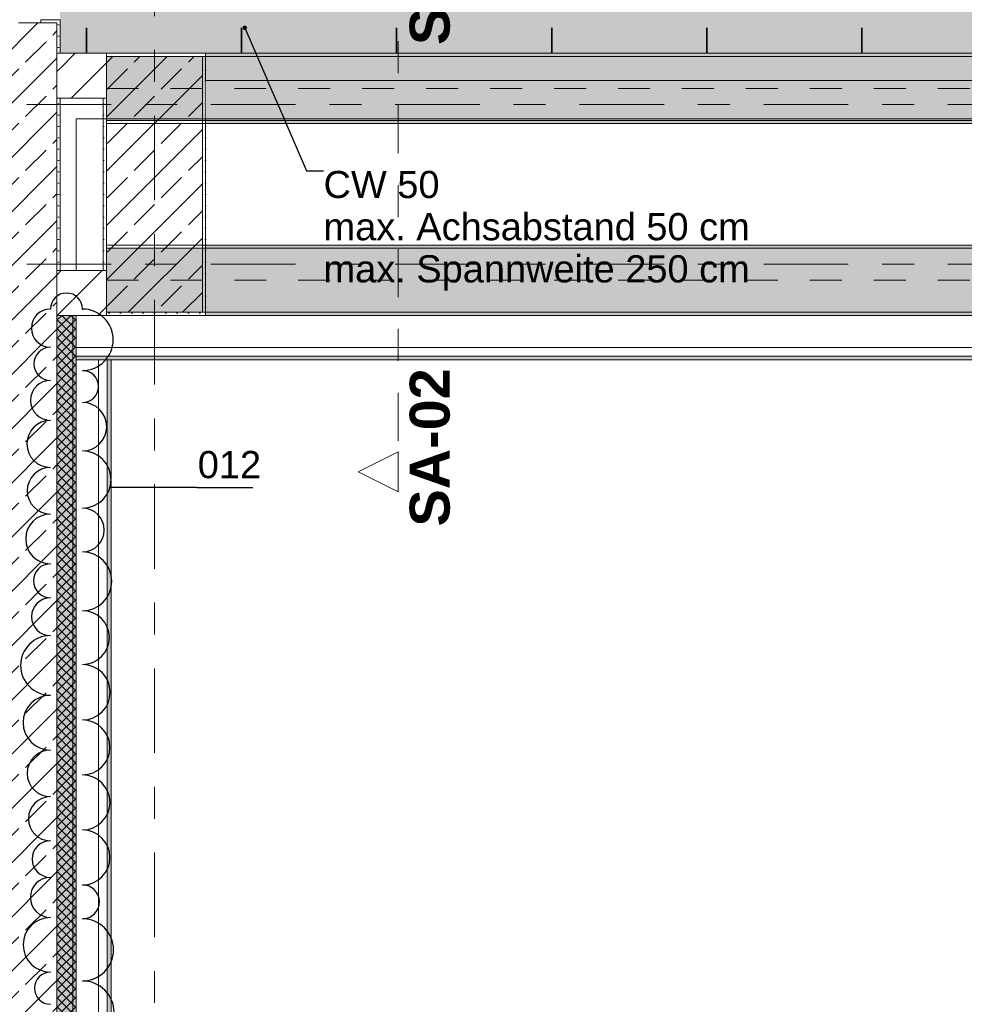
# Model space of a CAD drawing. Header units: metres. Extents: x -3.6 to 84.5, y -11 to 16.8.
# Tile 12 of 256: x 0.1 to 3.1, y 3 to 6.1. Entities that reach past the tile are written whole.
import ezdxf

# ---------------------------------------------------------------- set-up
doc = ezdxf.new("R2010")
doc.units = ezdxf.units.M
doc.header["$MEASUREMENT"] = 0
for name, pattern in [('Achse', [0.2, 0.1, -0.05, 0, -0.05]), ('Punktlinie weit', [0.06, 0.01, -0.05]), ('Schnittlinie', [0.3, 0.15, -0.075, 0, -0.075]), ('Strichlinie doppelt', [0.546806, 0.264583, -0.105833, 0.070556, -0.105833]), ('Wipeout_Contour', [1, 0, -1])]:
    doc.linetypes.add(name, pattern=pattern)
for name, color, linetype in [('203 - Marker.Schnitt - Ausbaudetail SA', 7, 'Continuous'), ('209 - Marker.Änderung', 7, 'Continuous'), ('451 - Universal.Achsen Raster', 7, 'Continuous'), ('604 - Struktur.Wand Aussen', 7, 'Continuous'), ('605 - Struktur.Wand Innen', 7, 'Continuous'), ('607 - Struktur.Stütze', 7, 'Continuous'), ('608 - Struktur.Träger', 7, 'Continuous'), ('Abbruch_605 - Struktur.Wand Innen', 7, 'Continuous'), ('Neubau_154 - Bemaßung_ Beschriftung.Ausbau - Deckenspiegel', 7, 'Continuous'), ('Neubau_651 - Abdeckung.Decke abgehängt_ bekleidet', 7, 'Continuous'), ('Neubau_653 - Abdeckung.TB Verkofferung', 7, 'Continuous')]:
    doc.layers.add(name, color=color, linetype=linetype)
doc.styles.add('ERSTELLTER_STIL_1', font='txt')
doc.styles.add('ERSTELLTER_STIL_2', font='txt')
doc.linetypes.add('Abbruch 1', pattern='A,0,[1,2022.0244.A_L5A-PL04.05_iB_Deckenspiegel 3.OG1.Shx,S=0.001984,R=0,X=0,Y=0],-0.25,0', length=0.25)
doc.dimstyles.new('ERSTELLTER_STIL__5', dxfattribs={"dimtxt": 0.18, "dimasz": 0.02736, "dimexe": 0.18, "dimexo": 0.0625, "dimgap": 0, "dimtad": 0, "dimtih": 1, "dimtoh": 1, "dimdec": 4, "dimzin": 0, "dimdsep": 46, "dimcen": 0.09, "dimadec": 0, "dimazin": 0, "dimtfac": 1, "dimtdec": 4, "dimtmove": 0, "dimatfit": 3, "dimldrblk": 'ARROWHEAD_11', "dimfxl": 1, "dimtolj": 1, "dimtzin": 0, "dimarcsym": 0})
pattern_1 = [(45, (0, 0), (-0.01767767, 0.01767767), [0, -0.025])]
pattern_2 = [(45, (0, 0), (-0.08485281, 0.08485281), []), (45, (-0.04243, 0.04243), (-0.08485281, 0.08485281), [0.09, -0.03])]
pattern_3 = [(45, (0, 0), (-0.0636396, 0.0636396), [])]

# ---------------------------------------------------------------- blocks, each defined once
blk = doc.blocks.new('ARROWHEAD_11')
at = {"color": 0, "linetype": 'Continuous', "lineweight": 0}
blk.add_line((0, 0), (-1, 0), dxfattribs=at)
at = {"color": 0, "linetype": 'Continuous', "lineweight": 0, "const_width": 0.25, "flags": 128}
blk.add_lwpolyline([(-0.125, 0, 1), (0.125, 0, 1)], format="xyb", close=True, dxfattribs=at)

msp = doc.modelspace()

# ---------------------------------------------------------------- hatches: boundary and pattern name
at = {"layer": '604 - Struktur.Wand Aussen', "linetype": 'Continuous', "lineweight": 0, "true_color": 0x000000}
h = msp.add_hatch(dxfattribs=at)
h.set_pattern_fill('Gips_0001', color=18, style=0, pattern_type=2)
h.set_pattern_definition(pattern_1)
h.paths.add_polyline_path([(0.235, 6.115), (0.175, 6.115), (0.175, 6.105), (0.225, 6.105), (0.235, 6.105)])
at = {"layer": '607 - Struktur.Stütze', "linetype": 'Continuous', "lineweight": 0, "true_color": 0x000000}
h = msp.add_hatch(dxfattribs=at)
h.set_pattern_fill('Gips_0001', color=18, style=0, pattern_type=2)
h.set_pattern_definition(pattern_1)
h.paths.add_polyline_path([(0.38, 5.2), (0.38, 5.19), (0.69, 5.19), (0.69, 6.01), (0.38, 6.01), (0.38, 6), (0.68, 6), (0.68, 5.2)])
h = msp.add_hatch(dxfattribs=at)
h.set_pattern_fill('Beton__Stahlbeton_0001', color=18, style=0, pattern_type=2)
h.set_pattern_definition(pattern_2)
h.paths.add_polyline_path([(0.38, 5.2), (0.68, 5.2), (0.68, 6), (0.38, 6)])
h = msp.add_hatch(dxfattribs=at)
h.set_pattern_fill('Gips_0001', color=18, style=0, pattern_type=2)
h.set_pattern_definition(pattern_1)
h.paths.add_polyline_path([(0.38, 5.87), (0.37, 5.87), (0.37, 5.33), (0.38, 5.33)])
at = {"layer": '608 - Struktur.Träger', "linetype": 'Continuous', "lineweight": 0, "true_color": 0x000000}
h = msp.add_hatch(dxfattribs=at)
h.set_pattern_fill('Gips_0001', color=18, style=0, pattern_type=2)
h.set_pattern_definition(pattern_1)
h.paths.add_polyline_path([(0.69, 6.01), (0.69, 6), (7.57, 6), (7.57, 6.01)])
h = msp.add_hatch(dxfattribs=at)
h.set_pattern_fill('Gips_0001', color=18, style=0, pattern_type=2)
h.set_pattern_definition(pattern_1)
h.paths.add_polyline_path([(0.69, 5.41), (0.69, 5.4), (4.025, 5.4), (4.025, 5.41)])
h = msp.add_hatch(dxfattribs=at)
h.set_pattern_fill('Gips_0001', color=18, style=0, pattern_type=2)
h.set_pattern_definition(pattern_1)
h.paths.add_polyline_path([(0.69, 5.2), (0.69, 5.19), (4.025, 5.19), (4.025, 5.2)])
at = {"layer": 'Neubau_651 - Abdeckung.Decke abgehängt_ bekleidet', "linetype": 'Continuous', "lineweight": 13, "true_color": 0xffbfbf}
h = msp.add_hatch(dxfattribs=at)
h.set_pattern_fill('sechseckig_0001', color=254, style=0, pattern_type=2)
h.set_pattern_definition([(90, (0, 0), (-0.1299038, 0), [0.075, -0.15]), (90, (-0.06495, 0.1125), (-0.1299038, 0), [0.075, -0.15]), (150, (5e-18, 0.075), (0.0649519, 0.1125), [0.075, -0.15]), (150, (-0.1299, 0.075), (0.0649519, 0.1125), [0.075, -0.15]), (210, (0, 0), (-0.0649519, 0.1125), [0.075, -0.15]), (210, (-0.1299, 8e-18), (-0.0649519, 0.1125), [0.075, -0.15])])
h.paths.add_polyline_path([(0.235, 8.09), (0.235, 6.01), (0.38, 6.01), (7.89, 6.01), (7.89, 8.09), (0.38, 8.09)])
h.paths.add_polyline_path([(3.9275, 7.39), (3.9275, 6.71), (3.2275, 6.71), (3.2275, 7.39)], flags=0)
at = {"layer": 'Neubau_653 - Abdeckung.TB Verkofferung', "linetype": 'Continuous', "lineweight": 0, "true_color": 0x000000}
h = msp.add_hatch(dxfattribs=at)
h.set_pattern_fill('Gips_0001', color=18, style=0, pattern_type=2)
h.set_pattern_definition(pattern_1)
h.paths.add_polyline_path([(0.285, 5.0505), (4.025, 5.0505), (4.025, 5.063), (0.285, 5.063)])
h = msp.add_hatch(dxfattribs=at)
h.set_pattern_fill('Gips_0001', color=18, style=0, pattern_type=2)
h.set_pattern_definition(pattern_1)
h.paths.add_polyline_path([(0.395, 1.01), (0.395, 5.0505), (0.3825, 5.0505), (0.3825, 1.01)])

# ---------------------------------------------------------------- linework, layer by layer
at = {"layer": '209 - Marker.Änderung', "color": 1, "linetype": 'Continuous', "lineweight": 25}
for p, q in [((0.6624, 4.6519), (0.3911, 4.6519)), ((0.6624, 4.6519), (0.6874, 4.6519)), ((0.6874, 4.6519), (0.8374, 4.6519))]:
    msp.add_line(p, q, dxfattribs=at)
for centre, radius, start, end in [((0.205, 5.1502), 0.0598, 90, 270), ((0.205, 5.0385), 0.0518, 90, 270), ((0.305, 4.9677), 0.05, 270, 90), ((0.205, 4.9242), 0.0626, 90, 270), ((0.305, 4.8418), 0.0759, 270, 90), ((0.205, 4.788), 0.0736, 90, 270), ((0.305, 4.6764), 0.0895, 270, 90), ((0.205, 4.6415), 0.0729, 90, 270), ((0.205, 4.4909), 0.0776, 90, 270), ((0.305, 4.5186), 0.0683, 270, 90), ((0.305, 4.3582), 0.092, 270, 90), ((0.205, 4.36), 0.0533, 90, 270), ((0.205, 4.2476), 0.0591, 90, 270), ((0.305, 4.1821), 0.0841, 270, 90), ((0.205, 4.0952), 0.0934, 90, 270), ((0.305, 4.0112), 0.0868, 270, 90), ((0.205, 3.9161), 0.0857, 90, 270), ((0.305, 3.8386), 0.0859, 270, 90), ((0.205, 3.7575), 0.0729, 90, 270), ((0.305, 3.6666), 0.0862, 270, 90), ((0.205, 3.6156), 0.069, 90, 270), ((0.305, 3.4943), 0.0861, 270, 90), ((0.205, 3.4893), 0.0573, 90, 270), ((0.205, 3.3693), 0.0628, 90, 270), ((0.305, 3.3555), 0.0528, 270, 90), ((0.205, 3.2211), 0.0854, 90, 270), ((0.305, 3.2055), 0.0972, 270, 90), ((0.205, 3.0854), 0.0503, 90, 270), ((0.305, 3.0092), 0.0991, 270, 90)]:
    msp.add_arc(centre, radius, start, end, dxfattribs=at)
at = {"layer": '451 - Universal.Achsen Raster', "color": 160, "linetype": 'Strichlinie doppelt', "lineweight": 9, "true_color": 0x3232ff}
for p, q in [((0.53, -10.585), (0.53, 16.355)), ((64.935, 5.35), (-3.175, 5.35))]:
    msp.add_line(p, q, dxfattribs=at)
at = {"layer": '604 - Struktur.Wand Aussen', "color": 7, "linetype": 'Continuous', "lineweight": 13}
for p in [(0.105, 6.105), (0.225, 6.105)]:
    msp.add_line(p, (0.175, 6.105), dxfattribs=at)
at = {"layer": '604 - Struktur.Wand Aussen', "color": 7, "linetype": 'Continuous', "lineweight": 5}
for p, q in [((0.175, 6.115), (0.235, 6.115)), ((0.175, 6.105), (0.175, 6.115)), ((0.235, 6.105), (0.235, 6.115))]:
    msp.add_line(p, q, dxfattribs=at)
at = {"layer": '607 - Struktur.Stütze', "color": 7, "linetype": 'Continuous', "lineweight": 5, "flags": 128}
for points in [[(0.38, 5.19), (0.69, 5.19), (0.69, 6.01), (0.38, 6.01)], [(0.37, 5.87), (0.37, 5.33)]]:
    msp.add_lwpolyline(points, dxfattribs=at)
at = {"layer": '607 - Struktur.Stütze', "color": 7, "linetype": 'Continuous', "lineweight": 13, "flags": 128}
msp.add_lwpolyline([(0.38, 5.2), (0.68, 5.2), (0.68, 6), (0.38, 6)], close=True, dxfattribs=at)
at = {"layer": '608 - Struktur.Träger', "color": 7, "linetype": 'Continuous', "lineweight": 5}
for p, q in [((0.69, 6.01), (0.69, 6)), ((7.57, 6.01), (0.69, 6.01)), ((0.69, 5.41), (0.69, 5.4)), ((4.025, 5.41), (0.69, 5.41)), ((0.69, 5.2), (0.69, 5.19)), ((4.025, 5.19), (0.69, 5.19))]:
    msp.add_line(p, q, dxfattribs=at)
at = {"layer": '608 - Struktur.Träger', "color": 7, "linetype": 'Continuous', "lineweight": 13}
for p, q in [((7.57, 6), (0.69, 6)), ((0.38, 5.41), (61.88, 5.41)), ((0.69, 5.4), (0.38, 5.4)), ((4.025, 5.4), (0.69, 5.4))]:
    msp.add_line(p, q, dxfattribs=at)
at = {"layer": 'Neubau_651 - Abdeckung.Decke abgehängt_ bekleidet', "color": 1, "linetype": 'Achse', "lineweight": 35}
for p, q in [((0.8025, 8.09), (0.8025, 6.01)), ((1.2875, 8.09), (1.2875, 6.01)), ((1.7725, 8.09), (1.7725, 6.01)), ((2.2575, 8.09), (2.2575, 6.01)), ((2.7425, 8.09), (2.7425, 6.01))]:
    msp.add_line(p, q, dxfattribs=at)
at = {"layer": 'Neubau_651 - Abdeckung.Decke abgehängt_ bekleidet', "color": 1, "linetype": 'Punktlinie weit', "lineweight": 13, "flags": 128}
msp.add_lwpolyline([(0.235, 8.09), (0.235, 6.01), (0.38, 6.01), (7.89, 6.01), (7.89, 8.09), (0.38, 8.09)], close=True, dxfattribs=at)
at = {"layer": 'Neubau_653 - Abdeckung.TB Verkofferung', "color": 1, "linetype": 'Continuous', "lineweight": 9}
for p, q in [((0.285, 5.805), (7.66, 5.805)), ((0.285, 5.0505), (0.285, 5.805)), ((0.285, 5.0505), (7.66, 5.0505)), ((0.285, 1.01), (0.285, 5.0505)), ((0.395, 5.0505), (0.285, 5.0505)), ((0.395, 1.01), (0.395, 5.0505))]:
    msp.add_line(p, q, dxfattribs=at)
at = {"layer": 'Neubau_653 - Abdeckung.TB Verkofferung', "color": 1, "linetype": 'Continuous', "lineweight": 5}
for p, q in [((4.025, 5.19), (0.285, 5.19)), ((4.025, 5.09), (0.285, 5.09)), ((4.025, 5.063), (0.285, 5.063)), ((4.025, 5.0505), (0.285, 5.0505)), ((0.3555, 5.0505), (0.3555, 1.01)), ((0.3825, 5.0505), (0.3825, 1.01)), ((0.395, 5.0505), (0.395, 1.01))]:
    msp.add_line(p, q, dxfattribs=at)
at = {"layer": 'Neubau_653 - Abdeckung.TB Verkofferung', "color": 1, "linetype": 'Continuous', "lineweight": 5, "flags": 128}
for points in [[(0.285, 5.19), (0.285, 5.09), (0.285, 5.063), (0.285, 5.0505)], [(0.395, 5.0505), (0.3825, 5.0505), (0.3555, 5.0505)]]:
    msp.add_lwpolyline(points, dxfattribs=at)

# ---------------------------------------------------------------- texts
at = {"layer": '203 - Marker.Schnitt - Ausbaudetail SA', "color": 7, "lineweight": 13, "char_height": 0.125, "rotation": 90, "style": 'ERSTELLTER_STIL_1'}
for s, insert, attachment_point in [('\\A1;{\\pql;\\pt0;\\fArial|b1|i0|c0|p38;SA-02}', (1.4552, 6.0359), 7), ('\\A1;{\\pqr;\\pt0;\\fArial|b1|i0|c0|p38;SA-02}', (1.4552, 5.0246), 9)]:
    msp.add_mtext(s, dxfattribs=dict(at, insert=insert, attachment_point=attachment_point))
at = {"layer": '209 - Marker.Änderung', "color": 1, "lineweight": 25, "char_height": 0.085, "style": 'ERSTELLTER_STIL_2'}
for s, insert, attachment_point in [('\\A1;{\\pql;\\fArial|b0|i0|c0|p38;012}', (0.6656, 4.6796), 7), ('\\A1;{\\pql;\\fArial|b0|i0|c0|p38;}', (0.6043, 4.6519), 1)]:
    msp.add_mtext(s, dxfattribs=dict(at, insert=insert, attachment_point=attachment_point))
at = {"layer": 'Neubau_154 - Bemaßung_ Beschriftung.Ausbau - Deckenspiegel', "color": 1, "linetype": 'Continuous', "lineweight": 13, "insert": (1.0589, 5.642), "char_height": 0.085, "attachment_point": 1, "line_spacing_factor": 0.930912, "style": 'ERSTELLTER_STIL_2'}
msp.add_mtext('\\A1;{\\pql;\\fArial|b0|i0|c0|p38;CW 50\\P\\pql;\\fArial|b0|i0|c0|p38;max. Achsabstand 50 cm\\P\\pql;\\fArial|b0|i0|c0|p38;max. Spannweite 250 \\fArial|b0|i0|c0|p38;c\\fArial|b0|i0|c0|p38;m }', dxfattribs=at)

# ---------------------------------------------------------------- next in the draw order: wipeouts: each hides what was drawn before it
at = {"color": 254, "linetype": 'Wipeout_Contour', "lineweight": 0, "ltscale": 23.861329}
msp.add_wipeout([(0.235, 5.87), (0.235, 6.01), (0.225, 6.01), (0.225, 5.87)], dxfattribs=at).dxf.layer = '605 - Struktur.Wand Innen'
at = {"color": 254, "linetype": 'Wipeout_Contour', "lineweight": 0, "ltscale": 25.944348}
msp.add_wipeout([(4.025, 5.925), (0.69, 5.925), (0.69, 5.805), (4.025, 5.805)], dxfattribs=at).dxf.layer = '605 - Struktur.Wand Innen'
at = {"color": 254, "linetype": 'Wipeout_Contour', "lineweight": 0, "ltscale": 21.163777}
msp.add_wipeout([(0.285, 5.19), (0.285, 5.33), (0.275, 5.33), (0.275, 5.19)], dxfattribs=at).dxf.layer = '605 - Struktur.Wand Innen'

# ---------------------------------------------------------------- next in the draw order: hatches: boundary and pattern name
at = {"layer": '605 - Struktur.Wand Innen', "linetype": 'Continuous', "lineweight": 0, "true_color": 0x000000}
h = msp.add_hatch(dxfattribs=at)
h.set_pattern_fill('MW_Ziegel_0001', color=18, style=0, pattern_type=2)
h.set_pattern_definition(pattern_3)
h.paths.add_polyline_path([(0.235, 5.87), (0.235, 6.01), (0.225, 6.01), (0.225, 5.87)])
h = msp.add_hatch(dxfattribs=at)
h.set_pattern_fill('MW_Ziegel_0001', color=18, style=0, pattern_type=2)
h.set_pattern_definition(pattern_3)
h.paths.add_polyline_path([(0.285, 5.19), (0.285, 5.33), (0.275, 5.33), (0.275, 5.19)])
at = {"layer": '608 - Struktur.Träger', "linetype": 'Continuous', "lineweight": 0, "true_color": 0x000000}
h = msp.add_hatch(dxfattribs=at)
h.set_pattern_fill('Gips_0001', color=18, style=0, pattern_type=2)
h.set_pattern_definition(pattern_1)
h.paths.add_polyline_path([(0.69, 5.8), (0.69, 5.79), (4.025, 5.79), (4.025, 5.8)])

# ---------------------------------------------------------------- next in the draw order: linework, layer by layer
at = {"layer": '203 - Marker.Schnitt - Ausbaudetail SA', "color": 7, "linetype": 'Schnittlinie', "lineweight": 13}
msp.add_line((1.2919, 6.2975), (1.2919, 4.763), dxfattribs=at)
at = {"layer": '451 - Universal.Achsen Raster', "color": 160, "linetype": 'Strichlinie doppelt', "lineweight": 9, "true_color": 0x3232ff}
msp.add_line((64.935, 5.85), (-3.175, 5.85), dxfattribs=at)
at = {"layer": '605 - Struktur.Wand Innen', "color": 7, "linetype": 'Continuous', "lineweight": 13, "flags": 128}
for points in [[(7.57, 5.925), (0.69, 5.925)], [(0.69, 5.805), (4.025, 5.805)]]:
    msp.add_lwpolyline(points, dxfattribs=at)
at = {"layer": '608 - Struktur.Träger', "color": 7, "linetype": 'Continuous', "lineweight": 5}
for p in [(0.69, 5.8), (4.025, 5.79)]:
    msp.add_line(p, (0.69, 5.79), dxfattribs=at)
at = {"layer": '608 - Struktur.Träger', "color": 7, "linetype": 'Continuous', "lineweight": 13}
msp.add_line((0.38, 5.79), (61.88, 5.79), dxfattribs=at)
at = {"layer": '608 - Struktur.Träger', "color": 7, "linetype": 'Continuous', "lineweight": 13, "flags": 128}
msp.add_lwpolyline([(15.005, 5.8), (14.85, 5.8), (11.49, 5.8), (11.17, 5.8), (7.89, 5.8), (7.57, 5.8), (4.21, 5.8), (4.025, 5.8), (0.69, 5.8), (0.38, 5.8)], dxfattribs=at)

# ---------------------------------------------------------------- next in the draw order: leaders
at = {"layer": 'Neubau_154 - Bemaßung_ Beschriftung.Ausbau - Deckenspiegel', "color": 1, "linetype": 'Continuous', "lineweight": 13, "annotation_type": 0, "has_hookline": 1, "hookline_direction": 0, "text_width": 1.3167}
msp.add_leader([(0.8125, 6.0899), (1.0061, 5.642), (1.0589, 5.642)], dimstyle='ERSTELLTER_STIL__5', dxfattribs=at)

# ---------------------------------------------------------------- next in the draw order: wipeouts: each hides what was drawn before it
at = {"color": 254, "linetype": 'Wipeout_Contour', "lineweight": 0, "ltscale": 14.540627}
msp.add_wipeout([(1.2919, 4.638), (1.2919, 4.763), (1.1669, 4.7005)], dxfattribs=at).dxf.layer = '203 - Marker.Schnitt - Ausbaudetail SA'
at = {"color": 254, "linetype": 'Wipeout_Contour', "lineweight": 0, "ltscale": 23.875608}
msp.add_wipeout([(0.235, 5.87), (0.38, 5.87), (0.38, 6.01), (0.235, 6.01)], dxfattribs=at).dxf.layer = '605 - Struktur.Wand Innen'
at = {"color": 254, "linetype": 'Wipeout_Contour', "lineweight": 0, "ltscale": 21.157827}
msp.add_wipeout([(0.275, 5.19), (0.275, 5.33), (0.225, 5.33), (0.225, 5.19)], dxfattribs=at).dxf.layer = '605 - Struktur.Wand Innen'

# ---------------------------------------------------------------- next in the draw order: hatches: boundary and pattern name
at = {"layer": '604 - Struktur.Wand Aussen', "linetype": 'Continuous', "lineweight": 0, "true_color": 0x000000}
h = msp.add_hatch(dxfattribs=at)
h.set_pattern_fill('Beton__Stahlbeton_0001', color=18, style=0, pattern_type=2)
h.set_pattern_definition(pattern_2)
h.paths.add_polyline_path([(-0.015, 6.105), (-0.015, 5.33), (0.225, 5.33), (0.225, 6.105), (0.175, 6.105), (0.105, 6.105)])
h = msp.add_hatch(dxfattribs=at)
h.set_pattern_fill('Gips_0001', color=18, style=0, pattern_type=2)
h.set_pattern_definition(pattern_1)
h.paths.add_polyline_path([(0.235, 6.105), (0.225, 6.105), (0.225, 6.01), (0.235, 6.01)])
h = msp.add_hatch(dxfattribs=at)
h.set_pattern_fill('Gips_0001', color=18, style=0, pattern_type=2)
h.set_pattern_definition(pattern_1)
h.paths.add_polyline_path([(0.225, 5.87), (0.225, 5.33), (0.235, 5.33), (0.235, 5.87)])
h = msp.add_hatch(dxfattribs=at)
h.set_pattern_fill('Beton__Stahlbeton_0001', color=18, style=0, pattern_type=2)
h.set_pattern_definition(pattern_2)
h.paths.add_polyline_path([(0.225, 0.245), (0.225, 5.33), (-0.015, 5.33), (-0.015, 0.245)])
at = {"layer": '605 - Struktur.Wand Innen', "linetype": 'Continuous', "lineweight": 0, "true_color": 0x000000}
h = msp.add_hatch(dxfattribs=at)
h.set_pattern_fill('MW_Ziegel_0001', color=18, style=0, pattern_type=2)
h.set_pattern_definition(pattern_3)
h.paths.add_polyline_path([(0.235, 5.87), (0.38, 5.87), (0.38, 6.01), (0.235, 6.01)])
h = msp.add_hatch(dxfattribs=at)
h.set_pattern_fill('MW_Ziegel_0001', color=18, style=0, pattern_type=2)
h.set_pattern_definition(pattern_3)
h.paths.add_polyline_path([(0.275, 5.19), (0.275, 5.33), (0.225, 5.33), (0.225, 5.19)])
at = {"layer": '608 - Struktur.Träger', "linetype": 'Continuous', "lineweight": 0, "true_color": 0x000000}
h = msp.add_hatch(dxfattribs=at)
h.set_pattern_fill('Beton__Stahlbeton_0001', color=18, style=0, pattern_type=2)
h.set_pattern_definition(pattern_2)
h.paths.add_polyline_path([(0.69, 6), (0.38, 6), (0.38, 5.8), (0.69, 5.8), (4.025, 5.8), (4.21, 5.8), (7.57, 5.8), (7.89, 5.8), (11.17, 5.8), (11.49, 5.8), (14.85, 5.8), (15.005, 5.8), (18.37, 5.8), (18.69, 5.8), (22.03, 5.8), (22.19, 5.8), (25.57, 5.8), (25.89, 5.8), (32.77, 5.8), (33.09, 5.8), (36.455, 5.8), (36.605, 5.8), (39.97, 5.8), (40.29, 5.8), (47.17, 5.8), (47.49, 5.8), (50.86, 5.8), (51.005, 5.8), (54.37, 5.8), (54.69, 5.8), (58.065, 5.8), (58.205, 5.8), (61.57, 5.8), (61.88, 5.8), (61.88, 6), (61.57, 6), (54.69, 6), (54.37, 6), (51, 6), (50.935, 6), (47.49, 6), (47.17, 6), (40.29, 6), (39.97, 6), (33.09, 6), (32.77, 6), (25.89, 6), (25.57, 6), (18.69, 6), (18.37, 6), (14.9575, 6), (14.8925, 6), (11.49, 6), (11.17, 6), (7.89, 6), (7.57, 6)])

# ---------------------------------------------------------------- next in the draw order: linework, layer by layer
at = {"layer": '203 - Marker.Schnitt - Ausbaudetail SA', "color": 7, "linetype": 'Continuous', "lineweight": 13, "flags": 128}
msp.add_lwpolyline([(1.2919, 4.638), (1.2919, 4.763), (1.1669, 4.7005)], close=True, dxfattribs=at)
at = {"layer": '604 - Struktur.Wand Aussen', "color": 7, "linetype": 'Continuous', "lineweight": 13}
for p, q in [((0.225, 6.01), (0.225, 6.105)), ((0.225, 6.01), (0.225, 5.87)), ((0.225, 6.01), (0.225, 5.87)), ((0.225, 5.33), (0.225, 5.87))]:
    msp.add_line(p, q, dxfattribs=at)
at = {"layer": '604 - Struktur.Wand Aussen', "color": 7, "linetype": 'Continuous', "lineweight": 18}
for p, q in [((0.235, 6.01), (0.225, 6.01)), ((0.235, 6.01), (0.225, 6.01)), ((0.225, 5.87), (0.235, 5.87)), ((0.225, 5.87), (0.235, 5.87)), ((0.225, 5.33), (0.225, 5.19)), ((0.225, 5.33), (0.225, 5.19)), ((0.225, 0.245), (0.225, 5.19))]:
    msp.add_line(p, q, dxfattribs=at)
at = {"layer": '604 - Struktur.Wand Aussen', "color": 7, "linetype": 'Continuous', "lineweight": 5, "flags": 128}
for points in [[(0.235, 6.01), (0.235, 6.105)], [(0.235, 5.33), (0.235, 5.87)], [(0.225, 5.33), (0.235, 5.33)]]:
    msp.add_lwpolyline(points, dxfattribs=at)
at = {"layer": '605 - Struktur.Wand Innen', "color": 7, "linetype": 'Continuous', "lineweight": 18, "flags": 128}
for points in [[(0.38, 6.01), (0.235, 6.01)], [(0.38, 6.01), (0.38, 6)], [(0.235, 5.87), (0.38, 5.87)]]:
    msp.add_lwpolyline(points, dxfattribs=at)
at = {"layer": '608 - Struktur.Träger', "color": 7, "linetype": 'Continuous', "lineweight": 13}
for p, q in [((0.38, 6.01), (61.88, 6.01)), ((0.38, 5.79), (0.38, 6.01)), ((0.69, 6), (0.38, 6))]:
    msp.add_line(p, q, dxfattribs=at)
at = {"layer": '608 - Struktur.Träger', "color": 7, "linetype": 'Continuous', "lineweight": 9}
msp.add_line((0.38, 6), (0.38, 5.8), dxfattribs=at)
at = {"layer": '608 - Struktur.Träger', "color": 7, "linetype": 'Achse', "lineweight": 9}
msp.add_line((0.38, 5.9), (61.88, 5.9), dxfattribs=at)
at = {"layer": 'Abbruch_605 - Struktur.Wand Innen', "color": 7, "linetype": 'Abbruch 1', "lineweight": 18, "flags": 128}
msp.add_lwpolyline([(0.225, 5.19), (0.225, 1.01)], dxfattribs=at)
at = {"layer": 'Neubau_651 - Abdeckung.Decke abgehängt_ bekleidet', "color": 1, "linetype": 'Achse', "lineweight": 35}
msp.add_line((0.3175, 8.09), (0.3175, 6.01), dxfattribs=at)

# ---------------------------------------------------------------- next in the draw order: wipeouts: each hides what was drawn before it
at = {"color": 254, "linetype": 'Wipeout_Contour', "lineweight": 0, "ltscale": 21.175535}
msp.add_wipeout([(0.285, 5.19), (0.38, 5.19), (0.38, 5.33), (0.285, 5.33)], dxfattribs=at).dxf.layer = '605 - Struktur.Wand Innen'

# ---------------------------------------------------------------- next in the draw order: hatches: boundary and pattern name
at = {"layer": '604 - Struktur.Wand Aussen', "linetype": 'Continuous', "lineweight": 0, "true_color": 0xbebebe}
msp.add_hatch(color=9, dxfattribs=at).paths.add_polyline_path([(0.2738, 0.245), (0.275, 0.2461), (0.275, 5.19), (0.225, 5.19), (0.225, 0.245)])
at = {"layer": '604 - Struktur.Wand Aussen', "linetype": 'Continuous', "lineweight": 0, "true_color": 0x000000}
h = msp.add_hatch(dxfattribs=at)
h.set_pattern_fill('Gips_0001', color=18, style=0, pattern_type=2)
h.set_pattern_definition(pattern_1)
h.paths.add_polyline_path([(0.285, 0.255), (0.285, 5.19), (0.275, 5.19), (0.275, 0.255)])
at = {"layer": '605 - Struktur.Wand Innen', "linetype": 'Continuous', "lineweight": 0, "true_color": 0x000000}
h = msp.add_hatch(dxfattribs=at)
h.set_pattern_fill('MW_Ziegel_0001', color=18, style=0, pattern_type=2)
h.set_pattern_definition(pattern_3)
h.paths.add_polyline_path([(0.285, 5.19), (0.38, 5.19), (0.38, 5.33), (0.285, 5.33)])
at = {"layer": '608 - Struktur.Träger', "linetype": 'Continuous', "lineweight": 0, "true_color": 0x000000}
h = msp.add_hatch(dxfattribs=at)
h.set_pattern_fill('Beton__Stahlbeton_0001', color=18, style=0, pattern_type=2)
h.set_pattern_definition(pattern_2)
h.paths.add_polyline_path([(0.69, 5.4), (0.38, 5.4), (0.38, 5.2), (0.69, 5.2), (4.025, 5.2), (4.21, 5.2), (7.57, 5.2), (7.89, 5.2), (11.17, 5.2), (11.49, 5.2), (14.85, 5.2), (15.005, 5.2), (18.37, 5.2), (18.69, 5.2), (22.03, 5.2), (22.19, 5.2), (25.57, 5.2), (25.89, 5.2), (29.26, 5.2), (29.41, 5.2), (32.77, 5.2), (33.09, 5.2), (36.455, 5.2), (36.605, 5.2), (39.97, 5.2), (40.29, 5.2), (47.17, 5.2), (47.49, 5.2), (50.86, 5.2), (51.005, 5.2), (54.37, 5.2), (54.69, 5.2), (58.065, 5.2), (58.205, 5.2), (61.57, 5.2), (61.88, 5.2), (61.88, 5.4), (61.57, 5.4), (58.205, 5.4), (58.065, 5.4), (54.69, 5.4), (54.37, 5.4), (51.005, 5.4), (50.86, 5.4), (47.49, 5.4), (47.17, 5.4), (40.29, 5.4), (39.97, 5.4), (36.605, 5.4), (36.455, 5.4), (33.09, 5.4), (32.77, 5.4), (29.41, 5.4), (29.26, 5.4), (25.89, 5.4), (25.57, 5.4), (22.19, 5.4), (22.03, 5.4), (18.69, 5.4), (18.37, 5.4), (15.005, 5.4), (14.85, 5.4), (11.49, 5.4), (11.17, 5.4), (7.89, 5.4), (7.57, 5.4), (4.21, 5.4), (4.025, 5.4)])
at = {"layer": 'Abbruch_605 - Struktur.Wand Innen', "linetype": 'Continuous', "lineweight": 0, "true_color": 0x000000}
h = msp.add_hatch(dxfattribs=at)
h.set_pattern_fill('Dämmung__hart_2_0001', color=18, style=0, pattern_type=2)
h.set_pattern_definition([(315, (0, 0), (0.014142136, 0.014142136), []), (45, (0, 0), (-0.014142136, 0.014142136), [])])
h.paths.add_polyline_path([(0.285, 5.19), (0.225, 5.19), (0.225, 1.01), (0.285, 1.01)])

# ---------------------------------------------------------------- next in the draw order: linework, layer by layer
at = {"layer": '209 - Marker.Änderung', "color": 1, "linetype": 'Continuous', "lineweight": 25}
for centre, radius, start, end in [((0.255, 5.21), 0.05, 0, 180), ((0.305, 5.1138), 0.0962, 270, 90)]:
    msp.add_arc(centre, radius, start, end, dxfattribs=at)
msp.add_point((0.305, 5.21), dxfattribs=at)
at = {"layer": '604 - Struktur.Wand Aussen', "color": 7, "linetype": 'Continuous', "lineweight": 18}
for p, q in [((0.275, 5.33), (0.225, 5.33)), ((0.275, 5.33), (0.225, 5.33)), ((0.285, 5.33), (0.275, 5.33)), ((0.285, 5.33), (0.275, 5.33)), ((0.225, 5.19), (0.275, 5.19)), ((0.225, 5.19), (0.275, 5.19)), ((0.275, 5.19), (0.285, 5.19)), ((0.275, 5.19), (0.285, 5.19))]:
    msp.add_line(p, q, dxfattribs=at)
at = {"layer": '604 - Struktur.Wand Aussen', "color": 7, "linetype": 'Continuous', "lineweight": 13}
msp.add_line((0.275, 0.2461), (0.275, 5.19), dxfattribs=at)
at = {"layer": '604 - Struktur.Wand Aussen', "color": 7, "linetype": 'Continuous', "lineweight": 13, "flags": 128}
for points in [[(0.225, 5.33), (0.275, 5.33)], [(0.275, 5.33), (0.285, 5.33)], [(0.285, 0.255), (0.285, 5.19)]]:
    msp.add_lwpolyline(points, dxfattribs=at)
at = {"layer": '605 - Struktur.Wand Innen', "color": 7, "linetype": 'Continuous', "lineweight": 18, "flags": 128}
for points in [[(0.38, 5.33), (0.285, 5.33)], [(0.285, 5.19), (0.38, 5.19)], [(0.38, 5.19), (0.38, 5.2)]]:
    msp.add_lwpolyline(points, dxfattribs=at)
at = {"layer": '608 - Struktur.Träger', "color": 7, "linetype": 'Continuous', "lineweight": 13}
for q in [(0.38, 5.41), (61.88, 5.19)]:
    msp.add_line((0.38, 5.19), q, dxfattribs=at)
at = {"layer": '608 - Struktur.Träger', "color": 7, "linetype": 'Continuous', "lineweight": 9}
msp.add_line((0.38, 5.4), (0.38, 5.2), dxfattribs=at)
at = {"layer": '608 - Struktur.Träger', "color": 7, "linetype": 'Achse', "lineweight": 9}
msp.add_line((0.38, 5.3), (61.88, 5.3), dxfattribs=at)
at = {"layer": '608 - Struktur.Träger', "color": 7, "linetype": 'Continuous', "lineweight": 13, "flags": 128}
msp.add_lwpolyline([(15.005, 5.2), (14.85, 5.2), (11.49, 5.2), (11.17, 5.2), (7.89, 5.2), (7.57, 5.2), (4.21, 5.2), (4.025, 5.2), (0.69, 5.2), (0.38, 5.2)], dxfattribs=at)
at = {"layer": 'Abbruch_605 - Struktur.Wand Innen', "color": 7, "linetype": 'Abbruch 1', "lineweight": 18, "flags": 128}
msp.add_lwpolyline([(0.285, 1.01), (0.285, 5.19)], dxfattribs=at)

doc.saveas('drawing.dxf')
